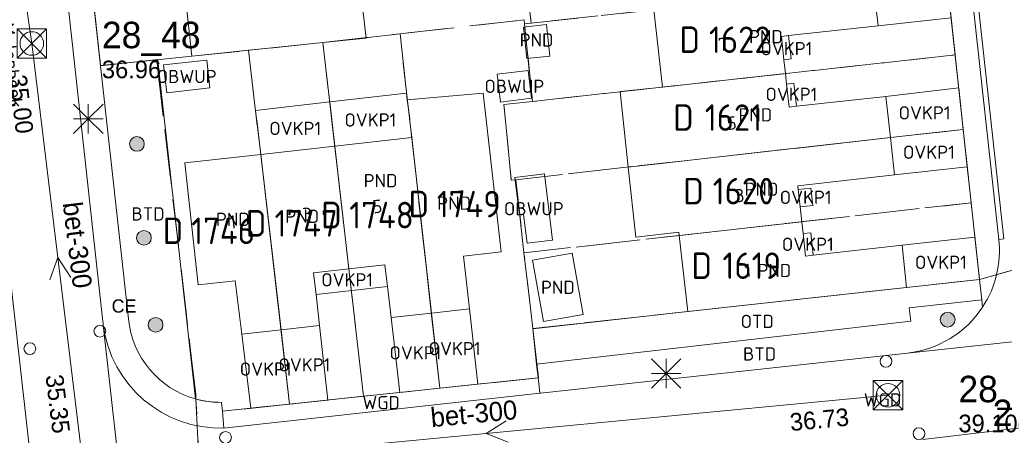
# Model space of a CAD drawing. Header units: metres. Extents: x 207644 to 210135, y 370459 to 373417.
# Tile 53 of 256: x 208511 to 208578, y 371413 to 371441. Entities that reach past the tile are written whole.
import ezdxf
from ezdxf.enums import TextEntityAlignment as Align

# ---------------------------------------------------------------- set-up
doc = ezdxf.new("R2010")
doc.units = ezdxf.units.M
doc.linetypes.add('HIDDEN2', pattern=[4.7625, 3.175, -1.5875])
for name, color, linetype in [('BTD', 7, 'Continuous'), ('combi_kolk', 7, 'Continuous'), ('CON_BxH300x300mm', 7, 'Continuous'), ('DMM_BxH300x300mm', 7, 'Continuous'), ('GB', 1, 'Continuous'), ('GB07', 1, 'Continuous'), ('GB11', 1, 'Continuous'), ('INV_BxH300x300mm', 7, 'Continuous'), ('KAD_Niet_vastgesteld_Perceel', 30, 'Continuous'), ('KAD_perceelnummer', 212, 'Continuous'), ('KAD_sectie', 212, 'Continuous'), ('KAD_Vastgesteld_Perceel', 212, 'Continuous'), ('KO_INSPECTIE', 7, 'Continuous'), ('NAR', 7, 'Continuous'), ('NLV_inspectieput', 7, 'Continuous'), ('NNR_inspectieput', 7, 'Continuous'), ('NOD_inspectieput', 7, 'Continuous'), ('OBWUP', 7, 'Continuous'), ('ORL', 7, 'Continuous'), ('OTD', 7, 'Continuous'), ('OVKP1', 7, 'Continuous'), ('PIJL', 7, 'Continuous'), ('PND', 7, 'Continuous'), ('WGD', 7, 'Continuous')]:
    doc.layers.add(name, color=color, linetype=linetype)
for name, color, linetype, lineweight in [('GIMGMV', 7, 'Continuous', 25), ('GMV', 7, 'Continuous', 25), ('GP1', 7, 'Continuous', 30), ('Q21_lantaarnpaal', 1, 'Continuous', 0), ('Q26_boom', 72, 'Continuous', 0), ('Q28_rioolput', 153, 'Continuous', 0)]:
    doc.layers.add(name, color=color, linetype=linetype, lineweight=lineweight)
doc.styles.add('ISO', font='isocpeur.ttf', dxfattribs={"height": 1})
doc.styles.add('ISOCP', font='ISOCP.shx', dxfattribs={"height": 1.8})

# ---------------------------------------------------------------- blocks, each defined once
blk = doc.blocks.new('ACMAP_ANN_TEMPLATE_Vastgesteld_Perceelnummer')
at = {"layer": 'KAD_perceelnummer', "style": 'ISOCP'}
blk.add_attdef('Perceelnummer', text='', height=1.8, dxfattribs=at).set_placement((0, 0), align=Align.MIDDLE)
at = {"layer": 'KAD_sectie', "style": 'ISOCP'}
blk.add_attdef('sectie', text='', height=1.8, dxfattribs=at).set_placement((-2.7, 0), align=Align.MIDDLE_RIGHT)
blk = doc.blocks.new('Q26')
blk.add_hatch(color=256).paths.add_polyline_path([(-0.452, -0.01, 1), (0.548, -0.01, 1)])
blk.add_circle((0.048, -0.01), 0.5)
blk = doc.blocks.new('Q21')
for p, q in [((-1, 1), (0, 0)), ((0, 1), (0, 0)), ((0, 0), (1, 1)), ((-1, 0), (0, 0)), ((-1, -1), (0, 0)), ((0, 0), (1, 0)), ((0, 0), (0, -1)), ((0, 0), (1, -1))]:
    blk.add_line(p, q)
blk = doc.blocks.new('Q28')
at = {"linetype": 'Continuous'}
for p, q in [((-1, -1), (1, 1)), ((-1, 1), (1, -1))]:
    blk.add_line(p, q, dxfattribs=at)
blk.add_lwpolyline([(1, 1), (1, -1), (-1, -1), (-1, 1)], close=True)

msp = doc.modelspace()

# ---------------------------------------------------------------- linework, layer by layer
at = {"layer": 'combi_kolk', "color": 253, "lineweight": 13}
for centre in [(208516.2, 371420.08), (208511.45, 371418.89), (208569.55, 371418.03), (208524.73, 371412.86), (208571.79, 371413.12)]:
    msp.add_circle(centre, 0.4, dxfattribs=at)
at = {"layer": 'CON_BxH300x300mm', "color": 253, "linetype": 'Continuous', "lineweight": 13}
for points in [[(208511.58, 371439.62), (208507.09, 371470.71)], [(208515.12, 371410.53), (208511.58, 371439.62)], [(208569.69, 371415.73), (208515.12, 371410.53)]]:
    msp.add_lwpolyline(points, dxfattribs=at)
at = {"layer": 'GB', "color": 253, "linetype": 'Continuous', "lineweight": 13}
for points in [[(208522.443, 371438.771), (208521.884, 371444.011)], [(208568.714, 371443.531), (208569.011, 371440.821)], [(208554.388, 371436.657), (208553.801, 371441.909)], [(208569.011, 371440.821), (208562.93, 371440.155)], [(208534.276, 371439.992), (208530.907, 371439.634)], [(208562.93, 371440.155), (208562.451, 371440.102)], [(208562.451, 371440.102), (208562.627, 371438.521)], [(208530.907, 371439.634), (208522.443, 371438.771)], [(208562.627, 371438.521), (208562.732, 371437.577)], [(208562.732, 371437.577), (208562.811, 371436.867)], [(208562.811, 371436.867), (208562.985, 371435.297)], [(208542.22, 371436.241), (208537.048, 371435.805)], [(208542.22, 371436.241), (208543.439, 371425.465)], [(208563.489, 371435.353), (208569.545, 371436.021)], [(208569.545, 371436.021), (208569.854, 371433.227)], [(208562.985, 371435.297), (208563.489, 371435.353)], [(208532.144, 371432.655), (208533.095, 371424.317)], [(208569.854, 371433.227), (208570.134, 371430.689)], [(208521.957, 371431.509), (208527.114, 371432.089)], [(208522.871, 371423.226), (208521.957, 371431.509)], [(208570.134, 371430.689), (208563.574, 371429.964)], [(208563.574, 371429.964), (208563.602, 371429.703)], [(208563.602, 371429.703), (208563.73, 371428.519)], [(208563.73, 371428.519), (208563.838, 371427.513)], [(208563.838, 371427.513), (208563.925, 371426.704)], [(208555.515, 371426.58), (208555.491, 371426.798)], [(208563.925, 371426.704), (208564.089, 371425.176)], [(208556.094, 371421.408), (208555.515, 371426.58)], [(208543.439, 371425.465), (208540.885, 371425.181)], [(208564.615, 371425.236), (208570.647, 371425.918)], [(208570.647, 371425.918), (208570.956, 371423.047)], [(208540.885, 371425.181), (208541.283, 371421.593)], [(208564.089, 371425.176), (208564.615, 371425.236)], [(208533.095, 371424.317), (208530.709, 371424.053)], [(208530.709, 371424.053), (208530.872, 371422.58)], [(208535.549, 371424.589), (208533.095, 371424.317)], [(208535.718, 371423.124), (208535.549, 371424.589)], [(208525.378, 371423.491), (208522.871, 371423.226)], [(208525.826, 371419.874), (208525.378, 371423.491)], [(208535.962, 371421.003), (208535.718, 371423.124)], [(208556.094, 371421.408), (208570.956, 371423.047)], [(208530.872, 371422.58), (208531.106, 371420.465)], [(208538.7, 371421.307), (208535.962, 371421.003)], [(208541.283, 371421.593), (208538.7, 371421.307)], [(208528.494, 371420.173), (208525.826, 371419.874)], [(208528.494, 371420.173), (208531.106, 371420.465)]]:
    msp.add_lwpolyline(points, dxfattribs=at)
at = {"layer": 'GB07', "color": 253, "linetype": 'Continuous', "lineweight": 13}
for points in [[(208554.388, 371436.657), (208562.732, 371437.577)], [(208537.048, 371435.805), (208537.242, 371434.532)], [(208537.242, 371434.532), (208537.217, 371434.53)], [(208537.217, 371434.53), (208537.362, 371433.242)], [(208537.362, 371433.242), (208538.7, 371421.307)], [(208552.064, 371431.228), (208569.854, 371433.227)], [(208528.494, 371420.173), (208527.114, 371432.089)], [(208555.515, 371426.58), (208563.838, 371427.513)]]:
    msp.add_lwpolyline(points, dxfattribs=at)
at = {"layer": 'GB11', "color": 253, "linetype": 'Continuous', "lineweight": 13}
for points in [[(208533.665, 371445.227), (208534.276, 371439.992)], [(208546.503, 371440.9), (208546.735, 371438.771), (208545.186, 371438.602), (208544.954, 371440.732), (208546.503, 371440.9)], [(208551.515, 371436.35), (208554.388, 371436.657)], [(208552.064, 371431.228), (208551.515, 371436.35)], [(208527.114, 371432.089), (208532.144, 371432.655)], [(208532.144, 371432.655), (208537.362, 371433.242)], [(208552.574, 371426.469), (208552.064, 371431.228)], [(208555.491, 371426.798), (208552.574, 371426.469)], [(208545.571, 371424.909), (208548.261, 371425.385)], [(208548.261, 371425.385), (208549, 371421.209)], [(208546.31, 371420.733), (208545.571, 371424.909)], [(208549, 371421.209), (208546.31, 371420.733)]]:
    msp.add_lwpolyline(points, dxfattribs=at)
at = {"layer": 'GIMGMV', "color": 253, "linetype": 'Continuous', "lineweight": 13}
for points in [[(208523.449, 371438.499), (208520.518, 371438.161)], [(208520.518, 371438.161), (208520.737, 371436.261)], [(208523.668, 371436.599), (208523.449, 371438.499)], [(208545.267, 371437.784), (208543.166, 371437.529)], [(208543.166, 371437.529), (208543.395, 371435.644)], [(208545.496, 371435.899), (208545.267, 371437.784)], [(208520.737, 371436.261), (208523.668, 371436.599)], [(208543.395, 371435.644), (208545.496, 371435.899)], [(208546.382, 371430.77), (208544.371, 371430.526)], [(208546.929, 371426.273), (208546.382, 371430.77)], [(208544.371, 371430.526), (208544.682, 371427.971)], [(208544.682, 371427.971), (208544.953, 371428.004)], [(208544.953, 371428.004), (208545.189, 371426.061)], [(208545.189, 371426.061), (208546.929, 371426.273)]]:
    msp.add_lwpolyline(points, dxfattribs=at)
at = {"layer": 'GMV', "color": 253, "linetype": 'Continuous', "lineweight": 13}
for points in [[(208571.865, 371478.335), (208577.556, 371426.362)], [(208575.906, 371423.589), (208570.009, 371477.753)], [(208571.584, 371477.683), (208577.209, 371426.315)], [(208513.286, 371464.998), (208516.251, 371438.094)], [(208516.402, 371420.744), (208511.585, 371464.683)], [(208512.051, 371406.402), (208505.664, 371463.415)], [(208516.251, 371438.094), (208520.125, 371438.531)], [(208516.251, 371438.094), (208518.143, 371420.923)], [(208520.125, 371438.531), (208520.206, 371437.798)], [(208520.206, 371437.798), (208522.687, 371415.481)], [(208577.556, 371426.362), (208577.209, 371426.315)], [(208570.956, 371423.047), (208575.906, 371423.589)], [(208575.906, 371423.589), (208576.056, 371422.206)], [(208571.127, 371421.663), (208576.056, 371422.206)], [(208576.056, 371422.206), (208576.109, 371421.72)], [(208545.578, 371420.25), (208556.094, 371421.408)], [(208571.25, 371420.75), (208571.127, 371421.663)], [(208516.414, 371420.628), (208516.402, 371420.744)], [(208516.428, 371420.512), (208516.414, 371420.628)], [(208545.844, 371417.844), (208571.25, 371420.75)], [(208516.428, 371420.512), (208518.785, 371399.424)], [(208545.844, 371417.844), (208545.578, 371420.25)], [(208582.094, 371419.78), (208571.009, 371418.592)], [(208571.009, 371418.592), (208546.115, 371415.87)], [(208545.947, 371416.911), (208545.844, 371417.844)], [(208524.517, 371414.642), (208545.916, 371416.908)], [(208545.916, 371416.908), (208545.947, 371416.911)], [(208545.947, 371416.911), (208545.991, 371416.519)], [(208545.991, 371416.519), (208546.063, 371415.864)], [(208546.063, 371415.864), (208524.623, 371413.5)], [(208546.115, 371415.87), (208546.063, 371415.864)], [(208524.452, 371415.247), (208524.517, 371414.642)], [(208524.517, 371414.642), (208524.623, 371413.5)], [(208572.045, 371412.725), (208582.688, 371413.991)]]:
    msp.add_lwpolyline(points, dxfattribs=at)
for points in [[(208577.209, 371426.315, -0.174077), (208576.109, 371421.72)], [(208571.009, 371418.592, 0.225089), (208576.109, 371421.72)], [(208522.687, 371415.481, -0.309832), (208518.143, 371420.923)], [(208524.623, 371413.5, -0.386597), (208516.428, 371420.512)], [(208522.687, 371415.481, 0.07141), (208524.452, 371415.247)]]:
    msp.add_lwpolyline(points, format="xyb", dxfattribs=at)
at = {"layer": 'GP1', "color": 253, "linetype": 'Continuous', "lineweight": 13}
for points in [[(208569.011, 371440.821), (208573.97, 371441.365)], [(208562.93, 371440.155), (208563.113, 371438.578), (208562.627, 371438.521)], [(208563.489, 371435.353), (208563.309, 371436.924), (208562.811, 371436.867)], [(208531.802, 371435.653), (208537.01, 371436.256)], [(208537.01, 371436.256), (208537.048, 371435.805)], [(208569.545, 371436.021), (208574.489, 371436.602)], [(208574.489, 371436.602), (208574.796, 371433.782)], [(208526.769, 371435.07), (208531.802, 371435.653)], [(208531.802, 371435.653), (208532.144, 371432.655)], [(208527.114, 371432.089), (208526.769, 371435.07)], [(208569.854, 371433.227), (208574.796, 371433.782)], [(208575.073, 371431.241), (208574.796, 371433.782)], [(208570.134, 371430.689), (208575.073, 371431.241)], [(208563.73, 371428.519), (208564.593, 371428.613), (208564.463, 371429.797), (208563.602, 371429.703)], [(208564.615, 371425.236), (208564.444, 371426.762), (208563.925, 371426.704)], [(208570.647, 371425.918), (208575.591, 371426.477)], [(208575.591, 371426.477), (208575.906, 371423.589)], [(208530.872, 371422.58), (208535.718, 371423.124)], [(208538.7, 371421.307), (208539.272, 371416.204)], [(208541.283, 371421.593), (208541.85, 371416.477)], [(208535.962, 371421.003), (208536.548, 371415.916)], [(208528.494, 371420.173), (208529.079, 371415.125)], [(208531.106, 371420.465), (208531.667, 371415.399)], [(208525.826, 371419.874), (208526.449, 371414.847)], [(208536.548, 371415.916), (208539.272, 371416.204)], [(208541.85, 371416.477), (208539.272, 371416.204)], [(208531.667, 371415.399), (208529.079, 371415.125)], [(208526.449, 371414.847), (208529.079, 371415.125)]]:
    msp.add_lwpolyline(points, dxfattribs=at)
at = {"layer": 'KAD_Niet_vastgesteld_Perceel', "color": 253, "linetype": 'HIDDEN2', "lineweight": 13}
msp.add_lwpolyline([(208523.256, 371404.941), (208522.72, 371415.471), (208523.289, 371415.34), (208523.868, 371415.264), (208524.452, 371415.246), (208524.517, 371414.642), (208529.078, 371415.125), (208534.082, 371415.655), (208539.272, 371416.205), (208545.973, 371416.914), (208545.584, 371420.253), (208575.905, 371423.592), (208600.796, 371430.65)], dxfattribs=at)
at = {"layer": 'KAD_Vastgesteld_Perceel', "color": 253, "linetype": 'HIDDEN2', "lineweight": 13}
for points in [[(208510.214, 371472.564), (208510.812, 371471.769), (208511.353, 371470.934), (208511.833, 371470.062), (208512.186, 371469.308), (208512.494, 371468.534), (208512.756, 371467.744), (208512.971, 371466.94), (208513.162, 371465.974), (208513.286, 371464.998), (208513.445, 371463.554), (208513.999, 371458.522), (208514.561, 371453.423), (208515.102, 371448.51), (208515.669, 371443.369), (208516.247, 371438.127), (208520.063, 371438.517), (208522.705, 371415.772), (208522.72, 371415.471), (208523.256, 371404.941)], [(208600.796, 371430.65), (208575.905, 371423.592), (208575.338, 371428.802), (208574.796, 371433.783), (208574.245, 371438.847), (208573.676, 371444.071)]]:
    msp.add_lwpolyline(points, dxfattribs=at)
for points in [[(208573.129, 371449.094), (208573.676, 371444.071), (208545.477, 371441.003), (208544.871, 371446.171), (208556.183, 371447.319), (208556.197, 371447.263), (208561.566, 371447.773), (208561.58, 371447.686), (208564.578, 371448.009), (208573.129, 371449.094)], [(208526.295, 371439.158), (208522.443, 371438.768), (208520.063, 371438.517), (208516.247, 371438.127), (208515.669, 371443.369), (208544.847, 371446.381), (208544.871, 371446.171), (208545.477, 371441.003), (208545.017, 371440.956), (208544.989, 371441.224), (208536.572, 371440.278), (208531.343, 371439.684), (208530.907, 371439.634), (208526.295, 371439.158)], [(208574.245, 371438.847), (208545.564, 371435.684), (208545.017, 371440.956), (208545.477, 371441.003), (208573.676, 371444.071), (208574.245, 371438.847)], [(208545.973, 371416.914), (208539.272, 371416.205), (208536.572, 371440.278), (208544.989, 371441.224), (208545.017, 371440.956), (208545.564, 371435.684), (208543.615, 371435.479), (208544.123, 371430.336), (208544.437, 371430.37), (208544.984, 371425.4), (208545.584, 371420.253), (208545.973, 371416.914)], [(208539.272, 371416.205), (208534.082, 371415.655), (208531.343, 371439.684), (208536.572, 371440.278), (208539.272, 371416.205)], [(208529.078, 371415.125), (208526.295, 371439.158), (208530.907, 371439.634), (208531.343, 371439.684), (208534.082, 371415.655), (208529.078, 371415.125)], [(208522.72, 371415.471), (208522.705, 371415.772), (208520.063, 371438.517), (208522.443, 371438.768), (208526.295, 371439.158), (208529.078, 371415.125), (208524.517, 371414.642), (208524.452, 371415.246), (208523.868, 371415.264), (208523.289, 371415.34), (208522.72, 371415.471)], [(208574.245, 371438.847), (208574.796, 371433.783), (208544.437, 371430.37), (208544.123, 371430.336), (208543.615, 371435.479), (208545.564, 371435.684), (208574.245, 371438.847)], [(208574.796, 371433.783), (208575.338, 371428.802), (208544.984, 371425.4), (208544.437, 371430.37), (208574.796, 371433.783)], [(208545.584, 371420.253), (208544.984, 371425.4), (208575.338, 371428.802), (208575.905, 371423.592), (208545.584, 371420.253)]]:
    msp.add_lwpolyline(points, close=True, dxfattribs=at)
at = {"layer": 'NOD_inspectieput', "color": 253, "lineweight": 13}
for centre in [(208511.58, 371439.62), (208569.69, 371415.73)]:
    msp.add_circle(centre, 0.8, dxfattribs=at)
at = {"layer": 'PIJL', "color": 253, "lineweight": 13}
for points in [[(208514.24, 371423.73), (208513.35, 371425.08), (208512.81, 371423.56)], [(208543.77, 371413.98), (208542.41, 371413.13), (208543.91, 371412.55)]]:
    msp.add_lwpolyline(points, dxfattribs=at)

# ---------------------------------------------------------------- block references
at = {"layer": 'KAD_Vastgesteld_Perceel', "color": 253, "linetype": 'HIDDEN2', "lineweight": 13}
ref = msp.add_blockref('ACMAP_ANN_TEMPLATE_Vastgesteld_Perceelnummer', (208559.631, 371439.878), dxfattribs=at)
ref.add_attrib('Perceelnummer', '1622', dxfattribs={"layer": 'KAD_perceelnummer', "lineweight": 13, "height": 1.8, "style": 'ISOCP'}).set_placement((208559.631, 371439.878), align=Align.MIDDLE)
ref.add_attrib('sectie', 'D', dxfattribs={"layer": 'KAD_sectie', "lineweight": 13, "height": 1.8, "style": 'ISOCP'}).set_placement((208556.931, 371439.878), align=Align.MIDDLE_RIGHT)
ref = msp.add_blockref('ACMAP_ANN_TEMPLATE_Vastgesteld_Perceelnummer', (208559.205, 371434.591), dxfattribs=at)
ref.add_attrib('Perceelnummer', '1621', dxfattribs={"layer": 'KAD_perceelnummer', "lineweight": 13, "height": 1.8, "style": 'ISOCP'}).set_placement((208559.205, 371434.591), align=Align.MIDDLE)
ref.add_attrib('sectie', 'D', dxfattribs={"layer": 'KAD_sectie', "lineweight": 13, "height": 1.8, "style": 'ISOCP'}).set_placement((208556.505, 371434.591), align=Align.MIDDLE_RIGHT)
ref = msp.add_blockref('ACMAP_ANN_TEMPLATE_Vastgesteld_Perceelnummer', (208559.887, 371429.592), dxfattribs=at)
ref.add_attrib('Perceelnummer', '1620', dxfattribs={"layer": 'KAD_perceelnummer', "lineweight": 13, "height": 1.8, "style": 'ISOCP'}).set_placement((208559.887, 371429.592), align=Align.MIDDLE)
ref.add_attrib('sectie', 'D', dxfattribs={"layer": 'KAD_sectie', "lineweight": 13, "height": 1.8, "style": 'ISOCP'}).set_placement((208557.187, 371429.592), align=Align.MIDDLE_RIGHT)
ref = msp.add_blockref('ACMAP_ANN_TEMPLATE_Vastgesteld_Perceelnummer', (208541.244, 371428.714), dxfattribs=at)
ref.add_attrib('Perceelnummer', '1749', dxfattribs={"layer": 'KAD_perceelnummer', "lineweight": 13, "height": 1.8, "style": 'ISOCP'}).set_placement((208541.244, 371428.714), align=Align.MIDDLE)
ref.add_attrib('sectie', 'D', dxfattribs={"layer": 'KAD_sectie', "lineweight": 13, "height": 1.8, "style": 'ISOCP'}).set_placement((208538.544, 371428.714), align=Align.MIDDLE_RIGHT)
ref = msp.add_blockref('ACMAP_ANN_TEMPLATE_Vastgesteld_Perceelnummer', (208535.316, 371427.967), dxfattribs=at)
ref.add_attrib('Perceelnummer', '1748', dxfattribs={"layer": 'KAD_perceelnummer', "lineweight": 13, "height": 1.8, "style": 'ISOCP'}).set_placement((208535.316, 371427.967), align=Align.MIDDLE)
ref.add_attrib('sectie', 'D', dxfattribs={"layer": 'KAD_sectie', "lineweight": 13, "height": 1.8, "style": 'ISOCP'}).set_placement((208532.616, 371427.967), align=Align.MIDDLE_RIGHT)
ref = msp.add_blockref('ACMAP_ANN_TEMPLATE_Vastgesteld_Perceelnummer', (208524.563, 371426.9), dxfattribs=at)
ref.add_attrib('Perceelnummer', '1746', dxfattribs={"layer": 'KAD_perceelnummer', "lineweight": 13, "height": 1.8, "style": 'ISOCP'}).set_placement((208524.563, 371426.9), align=Align.MIDDLE)
ref.add_attrib('sectie', 'D', dxfattribs={"layer": 'KAD_sectie', "lineweight": 13, "height": 1.8, "style": 'ISOCP'}).set_placement((208521.863, 371426.9), align=Align.MIDDLE_RIGHT)
ref = msp.add_blockref('ACMAP_ANN_TEMPLATE_Vastgesteld_Perceelnummer', (208530.199, 371427.405), dxfattribs=at)
ref.add_attrib('Perceelnummer', '1747', dxfattribs={"layer": 'KAD_perceelnummer', "lineweight": 13, "height": 1.8, "style": 'ISOCP'}).set_placement((208530.199, 371427.405), align=Align.MIDDLE)
ref.add_attrib('sectie', 'D', dxfattribs={"layer": 'KAD_sectie', "lineweight": 13, "height": 1.8, "style": 'ISOCP'}).set_placement((208527.499, 371427.405), align=Align.MIDDLE_RIGHT)
ref = msp.add_blockref('ACMAP_ANN_TEMPLATE_Vastgesteld_Perceelnummer', (208560.444, 371424.528), dxfattribs=at)
ref.add_attrib('Perceelnummer', '1619', dxfattribs={"layer": 'KAD_perceelnummer', "lineweight": 13, "height": 1.8, "style": 'ISOCP'}).set_placement((208560.444, 371424.528), align=Align.MIDDLE)
ref.add_attrib('sectie', 'D', dxfattribs={"layer": 'KAD_sectie', "lineweight": 13, "height": 1.8, "style": 'ISOCP'}).set_placement((208557.744, 371424.528), align=Align.MIDDLE_RIGHT)
at = {"layer": 'Q21_lantaarnpaal', "color": 253}
for p in [(208515.417, 371434.502), (208554.632, 371417.204)]:
    msp.add_blockref('Q21', p, dxfattribs=at)
at = {"layer": 'Q26_boom', "color": 253}
for p in [(208518.669, 371432.81), (208519.14, 371426.432), (208573.69, 371420.868), (208519.934, 371420.52)]:
    msp.add_blockref('Q26', p, dxfattribs=at)
at = {"layer": 'Q28_rioolput', "color": 253}
for p in [(208511.583, 371439.621), (208569.689, 371415.732)]:
    msp.add_blockref('Q28', p, dxfattribs=at)

# ---------------------------------------------------------------- texts
at = {"layer": 'BTD', "color": 253, "linetype": 'Continuous', "lineweight": 13, "style": 'ISO'}
for p in [(208519.469, 371428.047), (208560.977, 371418.535)]:
    msp.add_text('BTD', height=0.9, dxfattribs=at).set_placement(p, align=Align.MIDDLE_CENTER)
at = {"layer": 'DMM_BxH300x300mm', "color": 253, "lineweight": 13}
for rotation, p in [(276.94, (208513.68, 371428.78)), (5.44, (208538.71, 371413.56))]:
    msp.add_text('bet-300', height=1.3, rotation=rotation, dxfattribs=at).set_placement(p)
at = {"layer": 'INV_BxH300x300mm', "color": 253, "lineweight": 13}
for s, rotation, p in [('35.00', 276.94, (208510.03, 371437.42)), ('35.35', 276.94, (208512.51, 371417.06)), ('36.73', 5.44, (208563.09, 371413.29))]:
    msp.add_text(s, height=1.2, rotation=rotation, dxfattribs=at).set_placement(p)
at = {"layer": 'KO_INSPECTIE', "color": 253, "lineweight": 13}
msp.add_text('CE', height=0.9, dxfattribs=at).set_placement((208517, 371421.34))
at = {"layer": 'NAR', "color": 253, "linetype": 'Continuous', "lineweight": 13, "style": 'ISO'}
for s, rotation, p in [('7', 6.4, (208558.486, 371439.567)), ('5', 6.3, (208559.081, 371434.214)), ('7', 6.3, (208540.68, 371429.183)), ('3', 6.1, (208559.623, 371429.293)), ('5', 6.3, (208535.034, 371428.556)), ('1', 6, (208525.217, 371427.496)), ('3', 6.3, (208530.271, 371428.029)), ('1', 6.1, (208560.169, 371424.217))]:
    msp.add_text(s, height=0.9, rotation=rotation, dxfattribs=at).set_placement(p, align=Align.MIDDLE_CENTER)
at = {"layer": 'NLV_inspectieput', "color": 253, "lineweight": 13}
for s, p in [('36.96', (208516.34, 371437.26)), ('39.10', (208574.47, 371413.21))]:
    msp.add_text(s, height=1.2, dxfattribs=at).set_placement(p)
at = {"layer": 'NNR_inspectieput', "color": 253, "lineweight": 13}
for s, p in [('28_48', (208516.34, 371439.3)), ('28_45', (208574.47, 371415.25)), ('27_38', (208576.79, 371413.63))]:
    msp.add_text(s, height=1.8, dxfattribs=at).set_placement(p)
at = {"layer": 'OBWUP', "color": 253, "linetype": 'Continuous', "lineweight": 13, "style": 'ISO'}
for p in [(208522.093, 371437.38), (208544.331, 371436.714), (208545.65, 371428.399)]:
    msp.add_text('OBWUP', height=0.9, dxfattribs=at).set_placement(p, align=Align.MIDDLE_CENTER)
at = {"layer": 'ORL', "color": 253, "linetype": 'Continuous', "lineweight": 13, "style": 'ISO'}
msp.add_text('Molenbeek', height=0.9, rotation=276.4, dxfattribs=at).set_placement((208510.237, 371438.145), align=Align.MIDDLE_CENTER)
at = {"layer": 'OTD', "color": 253, "linetype": 'Continuous', "lineweight": 13, "style": 'ISO'}
msp.add_text('OTD', height=0.9, dxfattribs=at).set_placement((208560.817, 371420.743), align=Align.MIDDLE_CENTER)
at = {"layer": 'OVKP1', "color": 253, "linetype": 'Continuous', "lineweight": 13, "style": 'ISO'}
for p in [(208562.792, 371439.272), (208563.133, 371436.168), (208572.171, 371434.909), (208534.557, 371434.426), (208529.458, 371433.851), (208572.464, 371432.235), (208564.099, 371429.171), (208564.246, 371425.983), (208573.277, 371424.758), (208532.981, 371423.569), (208540.275, 371418.896), (208537.617, 371418.608), (208527.453, 371417.505), (208530.081, 371417.791)]:
    msp.add_text('OVKP1', height=0.9, dxfattribs=at).set_placement(p, align=Align.MIDDLE_CENTER)
at = {"layer": 'PND', "color": 253, "linetype": 'Continuous', "lineweight": 13, "style": 'ISO'}
for p in [(208545.839, 371439.861), (208561.406, 371440.084), (208560.685, 371434.774), (208535.251, 371430.304), (208561.099, 371429.725), (208540.244, 371428.776), (208525.226, 371427.676), (208529.932, 371427.885), (208561.976, 371424.203), (208547.286, 371423.059)]:
    msp.add_text('PND', height=0.9, dxfattribs=at).set_placement(p, align=Align.MIDDLE_CENTER)
at = {"layer": 'WGD', "color": 253, "linetype": 'Continuous', "lineweight": 13, "style": 'ISO'}
for p in [(208535.29, 371415.23), (208569.32, 371415.415)]:
    msp.add_text('WGD', height=0.9, dxfattribs=at).set_placement(p, align=Align.MIDDLE_CENTER)

doc.saveas('drawing.dxf')
